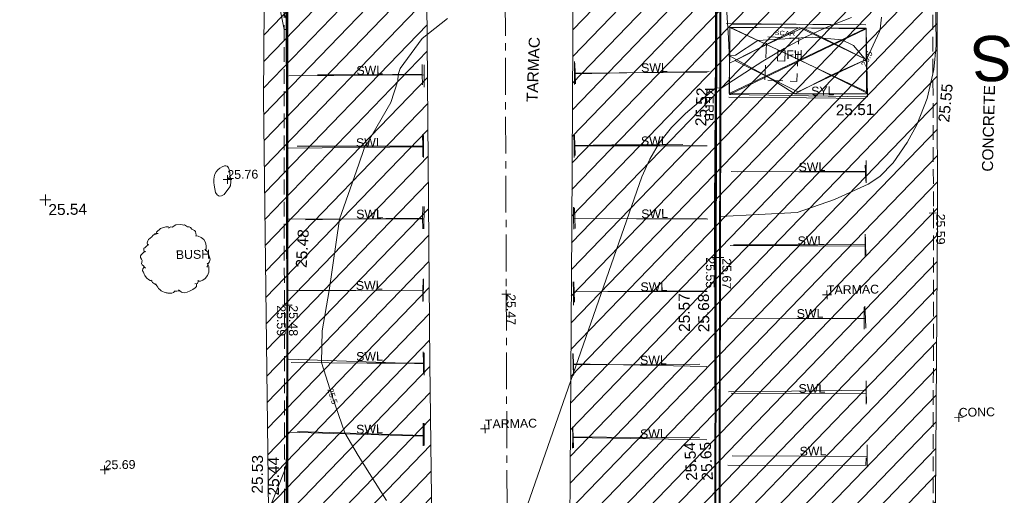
# Model space of a CAD drawing. Header units: millimetres. Extents: x -287732 to 520720, y -88450 to 287754.
# Tile 118 of 256: x -246334 to -212884, y 114381 to 130532. Entities that reach past the tile are written whole.
import ezdxf

# ---------------------------------------------------------------- set-up
doc = ezdxf.new("R2010")
doc.units = ezdxf.units.MM
for name, pattern in [('IMPORT-CENTER _6_', [2000, 1250, -250, 250, -250]), ('IMPORT-DASHED _2_', [750, 500, -250]), ('IMPORT-UG_ELEC_STREET LIGHTING_QLB2 _2_', [2700, 1500, -300, 0, -250, 150, -300, 0, -200])]:
    doc.linetypes.add(name, pattern=pattern)
for name, color, linetype, lineweight, true_color in [('00_TOPO_KERB_BOTTOM', 1, 'Continuous', 9, 0xff0000), ('00_TOPO_KERB_TOP', 7, 'Continuous', 9, 0xa500a5), ('00_TOPO_LEVEL_SPOT', 7, 'Continuous', 9, 0x666666), ('00_TOPO_ROAD_MARKING_WHITE_CONTINUOUS', 7, 'Continuous', 9, 0x999999), ('00_TOPO_ROAD_MARKING_WHITE_DASH', 7, 'Continuous', 9, 0x999999), ('00_TOPO_ROAD_MARKING_YELLOW_CONTINUOUS', 40, 'Continuous', 9, 0xffbf00), ('01_DTM_CONTOUR_MNR', 7, 'Continuous', 9, 0xa5a552), ('01_DTM_CONTOUR_MNR_LABELS', 7, 'Continuous', 9, 0xa5a552), ('12333-PUM-2D-U-0001-C01 - Rev2_REVIT IMPORT_dwg', 7, 'Continuous', 9, 0x767676), ('BUSH', 7, 'Continuous', 9, 0x00a500), ('BUSH_TXT', 7, 'Continuous', 9, 0x00a500), ('CONTOURS_MINOR', 7, 'Continuous', 9, 0x00a5a5), ('FIRE_HYDRANT', 5, 'Continuous', 9, 0x0000ff), ('FIRE_HYDRANT_TXT', 5, 'Continuous', 9, 0x0000ff), ('FORM_LINE', 7, 'IMPORT-DASHED _2_', 9, 0x00a500), ('FORM_LINE_RMK', 7, 'Continuous', 9, 0x00a500), ('KERB_BOTTOM', 7, 'Continuous', 9, 0x0000a5), ('KERB_BOTTOM_LVL', 7, 'Continuous', 9, 0x0000a5), ('KERB_BOTTOM_TXT', 7, 'Continuous', 9, 0x0000a5), ('KERB_TOP', 2, 'Continuous', 9, 0xffff00), ('KERB_TOP_LVL', 2, 'Continuous', 9, 0xffff00), ('MARKINGS_WHITE_LINE', 7, 'Continuous', 9, 0xc0c0c0), ('MARKINGS_WHITE_LINE_TXT', 7, 'Continuous', 9, 0xc0c0c0), ('MARKINGS_YELLOW_LINE', 7, 'Continuous', 9, 0xc0c0c0), ('MARKINGS_YELLOW_LINE_TXT', 7, 'Continuous', 9, 0xc0c0c0), ('PUM-UNABLE TO SURVEY', 190, 'Continuous', 9, 0x7f00ff), ('ROAD_CROWNLINE', 7, 'IMPORT-CENTER _6_', 9, 0xa500a5), ('ROAD_CROWNLINE_LVL', 7, 'Continuous', 9, 0xa500a5), ('ROAD_MARKINGS', 7, 'Continuous', 9, 0xc0c0c0), ('SPOT_HEIGHTS_LVL', 7, 'Continuous', 9, 0x00a500)]:
    doc.layers.add(name, color=color, linetype=linetype, lineweight=lineweight, true_color=true_color)
for name, color, linetype, lineweight in [('00_TOPO_ROAD_TEXT', 7, 'Continuous', 9), ('00_TOPO_SURFACE', 7, 'Continuous', 9), ('00_TOPO_SURVEY_TEXT', 7, 'Continuous', 9), ('CHANGE_OF_SURFACE', 7, 'IMPORT-DASHED _2_', 9), ('CHANGE_OF_SURFACE_LVL', 7, 'Continuous', 9), ('Text', 7, 'Continuous', 9), ('TEXT_TXT', 7, 'Continuous', 9)]:
    doc.layers.add(name, color=color, linetype=linetype, lineweight=lineweight)
doc.styles.add('Arial_10', font='arial.ttf', dxfattribs={"height": 1536.319028})
doc.styles.add('Arial_2', font='arial.ttf', dxfattribs={"width": 1.208535, "height": 150})
doc.styles.add('Arial_3', font='arial.ttf', dxfattribs={"height": 300})
doc.styles.add('Swis721 Lt BT_1', font='swissl.ttf', dxfattribs={"height": 200})
doc.styles.add('Swis721 Lt BT_18', font='swissl.ttf', dxfattribs={"width": 0.426144, "height": 1600.487118})
doc.styles.add('Swis721 Lt BT_2', font='swissl.ttf', dxfattribs={"height": 375})

# ---------------------------------------------------------------- blocks, each defined once
blk = doc.blocks.new('12333-PUM-2D-U-0001-C01 - Rev2_REVIT IMPORT_dwg_MM-2077200-Site Location Plan Proposed')
at = {"layer": '00_TOPO_LEVEL_SPOT', "color": 254, "true_color": 0xcccccc, "flags": 128}
for points in [[(0, -500), (0, 0), (-500, 0)], [(500, 0), (0, 0), (0, 500)]]:
    blk.add_lwpolyline(points, dxfattribs=at)
blk = doc.blocks.new('12333-PUM-2D-U-0001-C01 - Rev2_REVIT IMPORT_dwg_MGS62954_T2_Galway_ITM_3d_Rev1-2077680-Site Location Plan Proposed')
at = {"layer": '00_TOPO_KERB_BOTTOM', "color": 254, "true_color": 0xcccccc, "flags": 128}
for points in [[(533656592, 725648402), (533660443, 725648320), (533661381, 725648300), (533662878, 725649637), (533664412, 725650984), (533666341, 725652670), (533666357, 725653801), (533666368, 725654143), (533663849, 725654168), (533662553, 725654190), (533661766, 725654200), (533661837, 725658761), (533661857, 725660776), (533661865, 725661606), (533663448, 725661586), (533665880, 725661546), (533666538, 725661536), (533666583, 725664141), (533666702, 725670927), (533666741, 725674112), (533666836, 725678340), (533666890, 725681164), (533667020, 725690066), (533667091, 725695023)], [(533681638, 725692734), (533681555, 725688763), (533681427, 725683395), (533681313, 725675166), (533681159, 725667732)], [(533681727, 725660504), (533681153, 725660502), (533681177, 725661375), (533681299, 725665774), (533681346, 725668584), (533681457, 725674865), (533681560, 725679707), (533681698, 725686986), (533682056, 725707130), (533682109, 725712430)]]:
    blk.add_lwpolyline(points, dxfattribs=at)
at = {"layer": '00_TOPO_KERB_TOP', "color": 254, "true_color": 0xcccccc, "flags": 128}
for points in [[(533656593, 725648424), (533660444, 725648341), (533661373, 725648322), (533662864, 725649653), (533664398, 725651000), (533666319, 725652679), (533666336, 725653802), (533666346, 725654122), (533663849, 725654147), (533662553, 725654168), (533661745, 725654179), (533661816, 725658761), (533661835, 725660776), (533661844, 725661627), (533663448, 725661607), (533665880, 725661568), (533666517, 725661557), (533666561, 725664141), (533666681, 725670928), (533666720, 725674113), (533666814, 725678340), (533666869, 725681165), (533666998, 725690066), (533667070, 725695023)], [(533681660, 725692734), (533681577, 725688762), (533681448, 725683395), (533681335, 725675166), (533681180, 725667731)], [(533681713, 725660482), (533681131, 725660480), (533681155, 725661376), (533681278, 725665775), (533681324, 725668584), (533681436, 725674865), (533681538, 725679708), (533681676, 725686986), (533681956, 725702702), (533682035, 725707130), (533682060, 725712430)]]:
    blk.add_lwpolyline(points, dxfattribs=at)
at = {"layer": '00_TOPO_ROAD_MARKING_WHITE_CONTINUOUS', "color": 254, "true_color": 0xcccccc}
for p, q in [((533671580, 725688150), (533671580, 725687780)), ((533671560, 725685700), (533671550, 725685340)), ((533676640, 725683160), (533676640, 725682790)), ((533671480, 725680800), (533671470, 725680420)), ((533676590, 725680660), (533676580, 725680210)), ((533671450, 725678330), (533671450, 725677970)), ((533676540, 725678200), (533676540, 725677820)), ((533671400, 725675880), (533671390, 725675530)), ((533676480, 725675740), (533676470, 725675360))]:
    blk.add_line(p, q, dxfattribs=at)
at = {"layer": '00_TOPO_ROAD_MARKING_WHITE_CONTINUOUS', "color": 254, "true_color": 0xcccccc, "flags": 128}
for points in [[(533671590, 725688470), (533671580, 725688150), (533669560, 725688160), (533668030, 725688180)], [(533676760, 725688480), (533676760, 725688080), (533676750, 725687700)], [(533676760, 725688070), (533679710, 725688070), (533681330, 725688060)], [(533671560, 725686100), (533671560, 725685700), (533669080, 725685740), (533667287, 725685769)], [(533676700, 725686000), (533676700, 725685630), (533676690, 725685220)], [(533676700, 725685630), (533677980, 725685630), (533679610, 725685610), (533680393, 725685600)], [(533671520, 725683650), (533671510, 725683250), (533671510, 725682890)], [(533676640, 725683540), (533676640, 725683160), (533678780, 725683110), (533681150, 725683060)], [(533671510, 725683250), (533670260, 725683270), (533668690, 725683270), (533667535, 725683270)], [(533671490, 725681180), (533671480, 725680800), (533669380, 725680830), (533667200, 725680870)], [(533676590, 725681000), (533676590, 725680660), (533678910, 725680650), (533681120, 725680610)], [(533671450, 725678720), (533671450, 725678330), (533669540, 725678370), (533666960, 725678430)], [(533676530, 725678570), (533676540, 725678200), (533678790, 725678150), (533680840, 725678130)], [(533671410, 725676290), (533671400, 725675880), (533669280, 725675980), (533667130, 725676081)], [(533676480, 725676080), (533676480, 725675740), (533678780, 725675680), (533680790, 725675630)]]:
    blk.add_lwpolyline(points, dxfattribs=at)
at = {"layer": '00_TOPO_ROAD_MARKING_WHITE_DASH', "color": 254, "true_color": 0xcccccc}
for p, q in [((533686580, 725684580), (533686570, 725684790)), ((533686540, 725682110), (533686540, 725682350)), ((533686490, 725679590), (533686480, 725680010)), ((533686470, 725677150), (533686480, 725676720))]:
    blk.add_line(p, q, dxfattribs=at)
at = {"layer": '00_TOPO_ROAD_MARKING_WHITE_DASH', "color": 254, "true_color": 0xcccccc, "flags": 128}
for points in [[(533682109, 725689662), (533683080, 725689640), (533686680, 725689560)], [(533681980, 725687180), (533684620, 725687110), (533686630, 725687060)], [(533686590, 725684250), (533686580, 725684580), (533684400, 725684620), (533682230, 725684640)], [(533686540, 725681750), (533686540, 725682110), (533684920, 725682110), (533682050, 725682160)], [(533686500, 725679260), (533686490, 725679590), (533684530, 725679620), (533681810, 725679680)], [(533686480, 725677470), (533686470, 725677150), (533683940, 725677160), (533681800, 725677180)], [(533686430, 725674850), (533686420, 725674610), (533683890, 725674640), (533681730, 725674690)]]:
    blk.add_lwpolyline(points, dxfattribs=at)
at = {"layer": '00_TOPO_ROAD_MARKING_YELLOW_CONTINUOUS', "color": 254, "true_color": 0xcccccc}
blk.add_line((533682000, 725687310), (533686690, 725689440), dxfattribs=at)
at = {"layer": '00_TOPO_ROAD_MARKING_YELLOW_CONTINUOUS', "color": 254, "true_color": 0xcccccc, "flags": 128}
blk.add_lwpolyline([(533682000, 725687310), (533684230, 725687260), (533686660, 725687210), (533686690, 725689440), (533682064, 725689543)], close=True, dxfattribs=at)
for points in [[(533682064, 725689543), (533684430, 725688400), (533686661, 725687250)], [(533684540, 725689488), (533683307, 725688943), (533682264, 725688450), (533682030, 725688340)], [(533682036, 725688580), (533683259, 725687882), (533684230, 725687260), (533685472, 725687863), (533686676, 725688380), (533684540, 725689488)]]:
    blk.add_lwpolyline(points, dxfattribs=at)
at = {"layer": '00_TOPO_SURFACE', "color": 254, "true_color": 0xcccccc, "flags": 128}
blk.add_lwpolyline([(533689400, 725708460), (533689340, 725705780), (533689300, 725703360), (533689250, 725700870), (533689230, 725697950), (533689160, 725695570), (533689120, 725692690), (533689070, 725690690), (533689060, 725688810), (533688960, 725688000), (533688720, 725687020), (533688350, 725686130), (533688010, 725685540), (533687530, 725684860), (533687060, 725684400), (533686670, 725684150), (533685510, 725683650), (533684240, 725683230), (533681625, 725683131)], dxfattribs=at)
at = {"layer": '01_DTM_CONTOUR_MNR', "color": 254, "true_color": 0xcccccc, "flags": 128}
for points in [[(533670113, 725673690), (533669175, 725675233), (533668740, 725676010), (533668345, 725677234), (533668336, 725677265), (533667990, 725678410), (533668032, 725679493), (533668290, 725680850), (533668690, 725683270), (533669374, 725685124), (533669566, 725685661), (533669580, 725685730), (533669672, 725685826), (533670495, 725687197), (533670749, 725687936), (533670770, 725688150), (533670835, 725688355), (533671605, 725689351), (533672472, 725690018)], [(533681804, 725693318), (533682010, 725689202), (533682030, 725688430), (533682032, 725688412), (533682040, 725688580), (533682233, 725688599), (533682998, 725689090), (533684854, 725689168), (533685857, 725689057), (533686247, 725688866), (533686675, 725688341), (533686680, 725688380), (533686692, 725688404), (533687142, 725689320), (533687168, 725689406), (533687212, 725689812)], [(533665641, 725694028), (533667000, 725690070), (533666883, 725681160), (533666848, 725679092), (533666834, 725678340), (533666768, 725675791), (533666728, 725674110), (533666714, 725673146)]]:
    blk.add_lwpolyline(points, dxfattribs=at)
at = {"xscale": 0.375, "yscale": 0.375, "zscale": 0.375}
blk.add_blockref('12333-PUM-2D-U-0001-C01 - Rev2_REVIT IMPORT_dwg_MM-2077200-Site Location Plan Proposed', (533658710, 725684100), dxfattribs=at)
at = {"layer": '00_TOPO_KERB_BOTTOM', "color": 251, "true_color": 0x666666, "char_height": 375, "width": 1495.9, "attachment_point": 1, "line_spacing_factor": 1.005062, "style": 'Swis721 Lt BT_2'}
for s, insert, rotation in [('25.52', (533680822, 725686225), 86.828), ('25.48', (533667168, 725681658), 85.6321), ('25.57', (533680149, 725679239), 89.569), ('25.44', (533666089, 725673933), 88.5872), ('25.54', (533680311, 725674172), 92.5334)]:
    blk.add_mtext(s, dxfattribs=dict(at, insert=insert, rotation=rotation))
at = {"layer": '00_TOPO_KERB_TOP', "color": 251, "true_color": 0x666666, "char_height": 375, "width": 1495.9, "attachment_point": 1, "line_spacing_factor": 1.005062, "style": 'Swis721 Lt BT_2'}
for s, insert, rotation in [('25.68', (533680807, 725679216), 89.569), ('25.53', (533665543, 725674006), 88.5872), ('25.65', (533680845, 725674169), 92.5334)]:
    blk.add_mtext(s, dxfattribs=dict(at, insert=insert, rotation=rotation))
at = {"layer": '00_TOPO_LEVEL_SPOT', "insert": (533658805, 725683953), "char_height": 375, "width": 1495.9, "attachment_point": 1, "line_spacing_factor": 1.005062, "style": 'Swis721 Lt BT_2'}
blk.add_mtext('25.54', dxfattribs=at)
at = {"layer": '00_TOPO_ROAD_MARKING_YELLOW_CONTINUOUS', "color": 251, "true_color": 0x666666, "insert": (533685609, 725686871), "char_height": 375, "width": 1495.9, "attachment_point": 1, "line_spacing_factor": 1.005062, "style": 'Swis721 Lt BT_2'}
blk.add_mtext('25.51', dxfattribs=at)
at = {"layer": '00_TOPO_ROAD_TEXT', "color": 251, "true_color": 0x666666, "insert": (533694592, 725687573), "char_height": 1600.5, "width": 3039.56, "attachment_point": 1, "rotation": 178.9086, "line_spacing_factor": 1.005062, "style": 'Swis721 Lt BT_18'}
blk.add_mtext('x;BUS', dxfattribs=at)
at = {"layer": '00_TOPO_SURFACE', "color": 251, "true_color": 0x666666, "insert": (533689079, 725686227), "char_height": 375, "width": 1495.9, "attachment_point": 1, "rotation": 83.4826, "line_spacing_factor": 1.005062, "style": 'Swis721 Lt BT_2'}
blk.add_mtext('25.55', dxfattribs=at)
at = {"layer": '00_TOPO_SURVEY_TEXT', "color": 251, "true_color": 0x666666, "char_height": 375, "attachment_point": 1, "line_spacing_factor": 1.005062, "style": 'Swis721 Lt BT_2'}
for s, insert, width, rotation in [('TARMAC', (533675106, 725687144), 2450.43, 86.8292), ('CONCRETE', (533690534, 725684508), 3286.24, 87.5759)]:
    blk.add_mtext(s, dxfattribs=dict(at, insert=insert, width=width, rotation=rotation))
at = {"layer": '01_DTM_CONTOUR_MNR_LABELS', "color": 251, "true_color": 0x666666, "char_height": 200, "width": 620.51, "attachment_point": 2, "line_spacing_factor": 1.005062, "style": 'Swis721 Lt BT_1'}
for insert, rotation in [((533686603, 725688448), 63.8051), ((533668443, 725677293), 286.7904)]:
    blk.add_mtext('25.5', dxfattribs=dict(at, insert=insert, rotation=rotation))
blk = doc.blocks.new('12333-PUM-2D-U-0001-C01 - Rev2_REVIT IMPORT_dwg_SPOT-2077713-Site Location Plan Proposed')
at = {"layer": 'Text', "color": 253, "true_color": 0xaaaaaa}
for p, q in [((-500, 0), (500, 0)), ((0, 500), (0, -500))]:
    blk.add_line(p, q, dxfattribs=at)
blk = doc.blocks.new('12333-PUM-2D-U-0001-C01 - Rev2_REVIT IMPORT_dwg_BUSHES-2077801-Site Location Plan Proposed')
at = {"layer": 'BUSH', "color": 254, "true_color": 0xeaeaea, "flags": 128}
for points in [[(-221, 284), (-213, 313), (-169, 355), (-109, 373), (-80, 373), (-67, 365)], [(-78, 357), (-51, 372), (-28, 366)], [(-36, 366), (5, 393), (60, 398), (80, 393), (93, 387), (104, 390), (137, 369), (158, 368), (171, 360), (186, 342), (217, 326), (227, 313), (232, 293), (236, 262)], [(-346, -90), (-362, -77), (-369, -64), (-382, -54), (-389, -38), (-389, -41), (-388, -21), (-383, -3), (-390, 10), (-400, 30), (-400, 40), (-399, 50), (-394, 60), (-372, 79), (-362, 89), (-343, 96), (-348, 94), (-358, 102), (-361, 112), (-363, 124), (-360, 134), (-349, 141), (-333, 154), (-325, 163), (-317, 168), (-306, 176), (-311, 168), (-319, 176), (-322, 194), (-315, 216), (-305, 231), (-288, 248), (-269, 262), (-256, 277), (-242, 289), (-234, 294), (-219, 299), (-195, 298)], [(225, 265), (257, 262), (290, 246), (321, 220), (339, 187), (345, 151), (344, 116), (336, 94)], [(331, 111), (362, 78), (378, 32), (388, -3), (379, -31), (365, -51), (359, -73), (350, -91)], [(-275, -235), (-296, -230), (-316, -221), (-334, -203), (-349, -186), (-354, -173), (-364, -157), (-371, -137), (-379, -122), (-381, -116), (-375, -97), (-364, -84), (-359, -80)], [(354, -48), (371, -86), (370, -147), (353, -186), (328, -218), (299, -237), (275, -249), (254, -249)], [(-229, -282), (-247, -271), (-268, -253), (-277, -238), (-288, -228)], [(-19, -359), (-33, -373), (-54, -378), (-83, -377), (-99, -379), (-106, -376), (-119, -373), (-138, -368), (-158, -357), (-173, -349), (-189, -336), (-202, -323), (-209, -310), (-222, -294), (-229, -280), (-237, -270)], [(229, -276), (229, -308), (212, -322), (186, -340), (156, -356), (119, -370), (85, -377), (58, -371), (38, -355), (23, -342)], [(246, -238), (248, -253), (238, -273), (211, -280)], [(33, -353), (2, -359), (-11, -359), (-22, -354)]]:
    blk.add_lwpolyline(points, dxfattribs=at)
blk = doc.blocks.new('12333-PUM-2D-U-0001-C01 - Rev2_REVIT IMPORT_dwg_SPOT-2077769-Site Location Plan Proposed')
at = {"layer": 'CHANGE_OF_SURFACE_LVL', "color": 253, "true_color": 0xaaaaaa}
for p, q in [((-500, 0), (500, 0)), ((0, 500), (0, -500))]:
    blk.add_line(p, q, dxfattribs=at)
blk = doc.blocks.new('12333-PUM-2D-U-0001-C01 - Rev2_REVIT IMPORT_dwg_SPOT-V272-Site Location Plan Proposed')
at = {"layer": 'KERB_BOTTOM_LVL', "color": 9, "true_color": 0xaaaae1}
for p, q in [((-500, 0), (500, 0)), ((0, 500), (0, -500))]:
    blk.add_line(p, q, dxfattribs=at)
blk = doc.blocks.new('12333-PUM-2D-U-0001-C01 - Rev2_REVIT IMPORT_dwg_SPOT-2077810-Site Location Plan Proposed')
at = {"layer": 'KERB_TOP_LVL', "color": 51, "true_color": 0xffffaa}
for p, q in [((-500, 0), (500, 0)), ((0, 500), (0, -500))]:
    blk.add_line(p, q, dxfattribs=at)
blk = doc.blocks.new('12333-PUM-2D-U-0001-C01 - Rev2_REVIT IMPORT_dwg_SPOT-2077774-Site Location Plan Proposed')
at = {"layer": 'ROAD_CROWNLINE_LVL', "color": 254, "true_color": 0xe1aae1}
for p, q in [((-500, 0), (500, 0)), ((0, 500), (0, -500))]:
    blk.add_line(p, q, dxfattribs=at)
blk = doc.blocks.new('12333-PUM-2D-U-0001-C01 - Rev2_REVIT IMPORT_dwg_SPOT-2077775-Site Location Plan Proposed')
at = {"layer": 'SPOT_HEIGHTS_LVL', "color": 9, "true_color": 0xaae1aa}
for p, q in [((-500, 0), (500, 0)), ((0, 500), (0, -500))]:
    blk.add_line(p, q, dxfattribs=at)
blk = doc.blocks.new('12333-PUM-2D-U-0001-C01 - Rev2_REVIT IMPORT_dwg-1620468-Site Location Plan Proposed')
at = {"layer": 'PUM-UNABLE TO SURVEY', "true_color": 0xffffd4}
h = blk.add_hatch(dxfattribs=at)
h.set_pattern_fill('FP_7', style=0, pattern_type=2)
h.set_pattern_definition([(45, (17806.85, 71259.64), (-441.942, 441.942), [])])
h.paths.add_polyline_path([(30061, 27760), (30456, 39449), (30533, 50623), (30585, 62474), (30708, 75050), (30853, 85624), (30968, 97010), (31259, 114210), (19365, 114631), (4354, 114760), (4389, 108427), (17157, 108318), (26261, 108435), (25725, 96363), (25402, 84043), (25100, 71572), (25029, 58626), (24920, 45261), (24821, 38014), (24564, 37097), (24378, 36217), (20238, 32661), (5660, 33301), (5349, 28242), (24233, 27869)])
h.paths.add_polyline_path([(25887, 27906), (25925, 28364), (26420, 28287), (26414, 27906)])
h.paths.add_polyline_path([(24820, 113860), (24827, 114241), (25392, 114241), (25385, 113860)])
h = blk.add_hatch(dxfattribs=at)
h.set_pattern_fill('FP_9', style=0, pattern_type=2)
h.set_pattern_definition([(45, (41634.35, 69554.64), (-441.942, 441.942), [])])
h.paths.add_polyline_path([(37524, 27750), (39719, 27734), (40542, 44739), (43956, 44452), (45297, 43875), (45942, 43357), (47453, 44739), (47563, 52799), (47921, 67000), (48138, 81555), (48562, 104775), (48297, 103601), (47929, 102488), (47053, 100891), (45417, 99175), (44013, 98203), (42941, 97754), (41983, 97456), (41128, 97333), (41324, 111276), (36515, 111376), (36230, 97556), (35929, 86121), (35491, 66994), (35043, 48528), (34714, 32297), (35058, 31026), (35949, 29460), (36787, 28355), (37497, 27772)])
h.paths.add_polyline_path([(40898, 44975), (41020, 51147), (43184, 51147), (43067, 44975), (40904, 44975)])
at = {"layer": 'CHANGE_OF_SURFACE', "color": 253, "true_color": 0xaaaaaa, "flags": 128}
for points in [[(25433, 49544), (25684, 64532), (25731, 67669), (25896, 76996), (26087, 87422), (26299, 101632), (26411, 109424), (26456, 111762), (30295, 111709), (30412, 111779), (30498, 111892), (30558, 111996), (30674, 112266), (30747, 112480), (30791, 112708), (30794, 113020), (30763, 113357), (30681, 113597), (30356, 114091), (28929, 114138), (25761, 114211), (25754, 113572), (24661, 113575), (24666, 114349), (24746, 114348)], [(47322, 42013), (47786, 67274), (48052, 86810), (48499, 104462)]]:
    blk.add_lwpolyline(points, dxfattribs=at)
at = {"layer": 'CONTOURS_MINOR', "color": 254, "true_color": 0xaae1e1, "flags": 128}
for points in [[(33098, 55639), (37899, 68670), (38179, 69272), (38516, 69834), (38938, 70335), (39418, 70795), (40468, 71649), (40648, 71639), (42083, 72527), (42813, 72945), (43559, 73330), (44329, 73664), (45115, 73964)], [(25690, 74743), (25838, 73889), (25868, 73889), (25918, 73889), (25904, 72598), (25897, 71952), (25890, 71307), (25882, 70661), (25875, 70015), (25848, 67669), (25812, 65337), (25810, 65202), (25808, 65068), (25806, 64933), (25804, 64798), (25800, 64529), (25720, 60568), (25694, 59323), (25588, 58909), (23911, 54918)]]:
    blk.add_lwpolyline(points, dxfattribs=at)
blk.add_lwpolyline([(23504, 69167), (23575, 69221), (23656, 69264), (23736, 69293), (23780, 69297), (23819, 69288), (23848, 69262), (23871, 69224), (23884, 69170), (23896, 69116), (23906, 69061), (23913, 69005), (23937, 68797), (23938, 68779), (23939, 68760), (23938, 68741), (23936, 68723), (23927, 68648), (23923, 68630), (23918, 68612), (23909, 68596), (23899, 68581), (23701, 68327), (23613, 68280), (23535, 68270), (23470, 68315), (23414, 68398), (23369, 68646), (23359, 68741), (23361, 68834), (23377, 68926), (23404, 69017), (23449, 69097)], close=True, dxfattribs=at)
at = {"layer": 'FIRE_HYDRANT', "color": 161, "true_color": 0xaaaaff, "flags": 128}
blk.add_lwpolyline([(42831, 72519), (42583, 72528), (42595, 72871), (42843, 72863)], close=True, dxfattribs=at)
at = {"layer": 'FORM_LINE', "color": 9, "true_color": 0xaae1aa, "flags": 128}
blk.add_lwpolyline([(42133, 71892), (42232, 73357), (43316, 73284), (43218, 71819)], close=True, dxfattribs=at)
at = {"layer": 'KERB_BOTTOM', "color": 9, "true_color": 0xaaaae1, "flags": 128}
for points in [[(25440, 42937), (25803, 64530), (25850, 67667), (26014, 76994), (26206, 87420), (26417, 101630), (26530, 109422), (26572, 111642), (30327, 111590), (30492, 111689), (30597, 111826), (30665, 111942), (30785, 112224), (30861, 112450), (30910, 112696), (30912, 113025), (30879, 113382), (30789, 113650), (30421, 114208), (28932, 114256), (25639, 114331), (25633, 113690), (24780, 113693), (24785, 114348)], [(40189, 49466), (40309, 54650), (40530, 65891), (40754, 77392)], [(41129, 111275), (40986, 101954), (40758, 86955), (40577, 77395), (40353, 65895), (40131, 54656), (39988, 49448), (39943, 42479)]]:
    blk.add_lwpolyline(points, dxfattribs=at)
at = {"layer": 'KERB_TOP', "color": 51, "true_color": 0xffffaa, "flags": 128}
for points in [[(25440, 42937), (25402, 42938), (25764, 64531), (25811, 67668), (25976, 76994)], [(40146, 49481), (40281, 54656), (40491, 65892), (40722, 77393)], [(40611, 77395), (40380, 65894), (40170, 54660), (40025, 49472)]]:
    blk.add_lwpolyline(points, dxfattribs=at)
at = {"layer": 'MARKINGS_WHITE_LINE', "color": 254, "true_color": 0xeaeaea}
for p, q in [((40867, 73836), (45598, 73704)), ((30579, 72603), (30565, 71849)), ((25966, 72313), (30573, 72268)), ((35696, 72573), (35706, 71875)), ((40182, 72185), (35701, 72234)), ((30513, 70209), (30499, 69455)), ((35640, 70131), (35649, 69434)), ((25921, 69854), (30506, 69818)), ((40137, 69692), (35645, 69765)), ((40941, 68800), (45520, 68696)), ((30485, 67797), (30471, 67043)), ((35593, 67662), (35602, 66964)), ((25876, 67445), (30477, 67377)), ((40122, 67200), (35598, 67304)), ((40865, 66293), (45445, 66189)), ((30419, 65337), (30405, 64583)), ((25832, 65039), (30411, 64936)), ((35527, 65155), (35536, 64457)), ((40047, 64740), (35531, 64807)), ((40790, 63823), (45369, 63720)), ((25789, 62697), (30393, 62455)), ((30400, 62829), (30386, 62075)), ((35461, 62704), (35470, 62007)), ((40001, 62199), (35465, 62367)), ((40809, 61279), (45388, 61175)), ((25743, 60213), (30354, 60003)), ((30362, 60435), (30348, 59681)), ((35414, 60207), (35423, 59509)), ((39956, 59708), (35418, 59859)), ((40809, 59149), (45388, 59045))]:
    blk.add_line(p, q, dxfattribs=at)
at = {"layer": 'MARKINGS_WHITE_LINE', "color": 254, "true_color": 0xeaeaea, "flags": 128}
for points in [[(45528, 69097), (45520, 68696), (45513, 68343)], [(45452, 66590), (45445, 66189), (45438, 65836)], [(45377, 64121), (45369, 63720), (45363, 63367)], [(45396, 61576), (45388, 61175), (45381, 60822)], [(45396, 59446), (45388, 59045), (45381, 58692)]]:
    blk.add_lwpolyline(points, dxfattribs=at)
at = {"layer": 'MARKINGS_YELLOW_LINE', "color": 254, "true_color": 0xeaeaea}
for p, q in [((45616, 71418), (40980, 73699)), ((40933, 71418), (45607, 73567))]:
    blk.add_line(p, q, dxfattribs=at)
at = {"layer": 'MARKINGS_YELLOW_LINE', "color": 254, "true_color": 0xeaeaea, "flags": 128}
for points in [[(45607, 73567), (40980, 73699), (40933, 71418), (45617, 71258)], [(43254, 71465), (45593, 72530), (43350, 73652), (41130, 72573)]]:
    blk.add_lwpolyline(points, close=True, dxfattribs=at)
at = {"layer": 'PUM-UNABLE TO SURVEY', "color": 7, "true_color": 0xffffd4, "flags": 128}
for points in [[(25402, 84043), (25100, 71572), (25029, 58626), (24920, 45261), (24821, 38014), (24564, 37097), (24378, 36217), (20238, 32661), (5660, 33301), (5349, 28242), (17059, 28005), (30061, 27760), (30456, 39449), (30533, 50623), (30585, 62474), (30704, 74816)], [(48138, 81555), (47921, 67000), (47563, 52799), (47453, 44739), (45942, 43357), (45297, 43875), (43956, 44452), (40542, 44739), (39719, 27734), (37524, 27750), (36787, 28355), (35949, 29460), (35058, 31026), (34714, 32297), (35043, 48528), (35491, 66994), (35929, 86121)]]:
    blk.add_lwpolyline(points, dxfattribs=at)
at = {"layer": 'ROAD_CROWNLINE', "color": 254, "true_color": 0xe1aae1, "flags": 128}
blk.add_lwpolyline([(33014, 49544), (33440, 79997), (33992, 114159)], dxfattribs=at)
blk.add_blockref('12333-PUM-2D-U-0001-C01 - Rev2_REVIT IMPORT_dwg_MGS62954_T2_Galway_ITM_3d_Rev1-2077680-Site Location Plan Proposed', (-533641080, -725615854))
for name, p, xscale, yscale, zscale in [('12333-PUM-2D-U-0001-C01 - Rev2_REVIT IMPORT_dwg_SPOT-2077775-Site Location Plan Proposed', (23824, 68830), 0.3, 0.3, 0.3), ('12333-PUM-2D-U-0001-C01 - Rev2_REVIT IMPORT_dwg_BUSHES-2077801-Site Location Plan Proposed', (22027, 66141), 3, 3, 3), ('12333-PUM-2D-U-0001-C01 - Rev2_REVIT IMPORT_dwg_SPOT-2077769-Site Location Plan Proposed', (47786, 67274), 0.3, 0.3, 0.3), ('12333-PUM-2D-U-0001-C01 - Rev2_REVIT IMPORT_dwg_SPOT-V272-Site Location Plan Proposed', (40353, 65895), 0.3, 0.3, 0.3), ('12333-PUM-2D-U-0001-C01 - Rev2_REVIT IMPORT_dwg_SPOT-2077810-Site Location Plan Proposed', (40491, 65892), 0.3, 0.3, 0.3), ('12333-PUM-2D-U-0001-C01 - Rev2_REVIT IMPORT_dwg_SPOT-2077774-Site Location Plan Proposed', (33227, 64771), 0.3, 0.3, 0.3), ('12333-PUM-2D-U-0001-C01 - Rev2_REVIT IMPORT_dwg_SPOT-2077810-Site Location Plan Proposed', (25764, 64531), 0.3, 0.3, 0.3), ('12333-PUM-2D-U-0001-C01 - Rev2_REVIT IMPORT_dwg_SPOT-V272-Site Location Plan Proposed', (25803, 64530), 0.3, 0.3, 0.3), ('12333-PUM-2D-U-0001-C01 - Rev2_REVIT IMPORT_dwg_SPOT-2077713-Site Location Plan Proposed', (44122, 64559), 0.3, 0.3, 0.3), ('12333-PUM-2D-U-0001-C01 - Rev2_REVIT IMPORT_dwg_SPOT-2077713-Site Location Plan Proposed', (32426, 60210), 0.3, 0.3, 0.3), ('12333-PUM-2D-U-0001-C01 - Rev2_REVIT IMPORT_dwg_SPOT-2077713-Site Location Plan Proposed', (48524, 60323), 0.3, 0.3, 0.3), ('12333-PUM-2D-U-0001-C01 - Rev2_REVIT IMPORT_dwg_SPOT-2077775-Site Location Plan Proposed', (19484, 59047), 0.3, 0.3, 0.3)]:
    blk.add_blockref(name, p, dxfattribs=dict(xscale=xscale, yscale=yscale, zscale=zscale))
at = {"layer": 'BUSH_TXT', "insert": (22027, 66456), "char_height": 300, "width": 1388.33, "attachment_point": 1, "line_spacing_factor": 0.941778, "style": 'Arial_3'}
blk.add_mtext('BUSH', dxfattribs=at)
at = {"layer": 'CHANGE_OF_SURFACE_LVL', "insert": (48178, 67245), "char_height": 300, "width": 1256.11, "attachment_point": 1, "rotation": 268.9468, "line_spacing_factor": 0.941778, "style": 'Arial_3'}
blk.add_mtext('25.59', dxfattribs=at)
at = {"layer": 'FIRE_HYDRANT_TXT', "insert": (42881, 72884), "char_height": 300, "width": 664.78, "attachment_point": 1, "line_spacing_factor": 0.941778, "style": 'Arial_3'}
blk.add_mtext('FH', dxfattribs=at)
at = {"layer": 'FORM_LINE_RMK', "insert": (42499, 73567), "char_height": 150, "width": 826.39, "attachment_point": 1, "rotation": 356.1505, "line_spacing_factor": 0.941778, "style": 'Arial_2'}
blk.add_mtext('SCAR', dxfattribs=at)
at = {"layer": 'KERB_BOTTOM_LVL', "char_height": 300, "width": 1256.11, "attachment_point": 1, "line_spacing_factor": 0.941778, "style": 'Arial_3'}
for s, insert, rotation in [('25.55', (40331, 65898), 268.8731), ('25.48', (26139, 64518), 268.9468)]:
    blk.add_mtext(s, dxfattribs=dict(at, insert=insert, rotation=rotation))
at = {"layer": 'KERB_BOTTOM_TXT', "insert": (40398, 71658), "char_height": 300, "width": 1362.62, "attachment_point": 1, "rotation": 268.9468, "line_spacing_factor": 0.941778, "style": 'Arial_3'}
blk.add_mtext('KERB', dxfattribs=at)
at = {"layer": 'KERB_TOP_LVL', "char_height": 300, "width": 1256.11, "attachment_point": 1, "line_spacing_factor": 0.941778, "style": 'Arial_3'}
for s, insert, rotation in [('25.67', (40889, 65857), 268.8731), ('25.59', (25728, 64525), 268.9468)]:
    blk.add_mtext(s, dxfattribs=dict(at, insert=insert, rotation=rotation))
at = {"layer": 'MARKINGS_WHITE_LINE_TXT', "char_height": 300, "width": 1083.49, "attachment_point": 1, "line_spacing_factor": 0.941778, "style": 'Arial_3'}
for insert in [(28270, 72606), (37941, 72525), (28213, 70151), (37891, 70043), (43230, 69063), (28177, 67726), (37860, 67567), (43155, 66556), (28122, 65303), (37789, 65089), (43080, 64087), (28091, 62891), (37733, 62598), (43098, 61542), (28048, 60423), (37687, 60098), (43098, 59412)]:
    blk.add_mtext('SWL', dxfattribs=dict(at, insert=insert))
at = {"layer": 'MARKINGS_YELLOW_LINE_TXT', "insert": (43704, 71634), "char_height": 300, "width": 940.25, "attachment_point": 1, "line_spacing_factor": 0.941778, "style": 'Arial_3'}
blk.add_mtext('SYL', dxfattribs=at)
at = {"layer": 'ROAD_CROWNLINE_LVL', "insert": (33542, 64765), "char_height": 300, "width": 1256.11, "attachment_point": 1, "rotation": 269.0744, "line_spacing_factor": 0.941778, "style": 'Arial_3'}
blk.add_mtext('25.47', dxfattribs=at)
at = {"layer": 'ROAD_MARKINGS', "insert": (53561, 71717), "char_height": 1536.3, "width": 5265.44, "attachment_point": 1, "rotation": 180, "line_spacing_factor": 0.941778, "style": 'Arial_10'}
blk.add_mtext('BUS', dxfattribs=at)
at = {"layer": 'SPOT_HEIGHTS_LVL', "char_height": 300, "width": 1256.11, "attachment_point": 1, "line_spacing_factor": 0.941778, "style": 'Arial_3'}
for s, insert in [('25.76', (23824, 69145)), ('25.69', (19484, 59362))]:
    blk.add_mtext(s, dxfattribs=dict(at, insert=insert))
at = {"layer": 'TEXT_TXT', "char_height": 300, "attachment_point": 1, "line_spacing_factor": 0.941778, "style": 'Arial_3'}
for s, insert, width in [('TARMAC', (44122, 64874), 2108.21), ('CONC', (48524, 60638), 1469.14), ('TARMAC', (32426, 60525), 2108.21)]:
    blk.add_mtext(s, dxfattribs=dict(at, insert=insert, width=width))

msp = doc.modelspace()

# ---------------------------------------------------------------- block references
at = {"layer": '12333-PUM-2D-U-0001-C01 - Rev2_REVIT IMPORT_dwg', "color": 254, "linetype": 'IMPORT-UG_ELEC_STREET LIGHTING_QLB2 _2_', "true_color": 0xffd4d4, "rotation": 0.9999999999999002}
msp.add_blockref('12333-PUM-2D-U-0001-C01 - Rev2_REVIT IMPORT_dwg-1620468-Site Location Plan Proposed', (-261895, 55870), dxfattribs=at)

doc.saveas('drawing.dxf')
